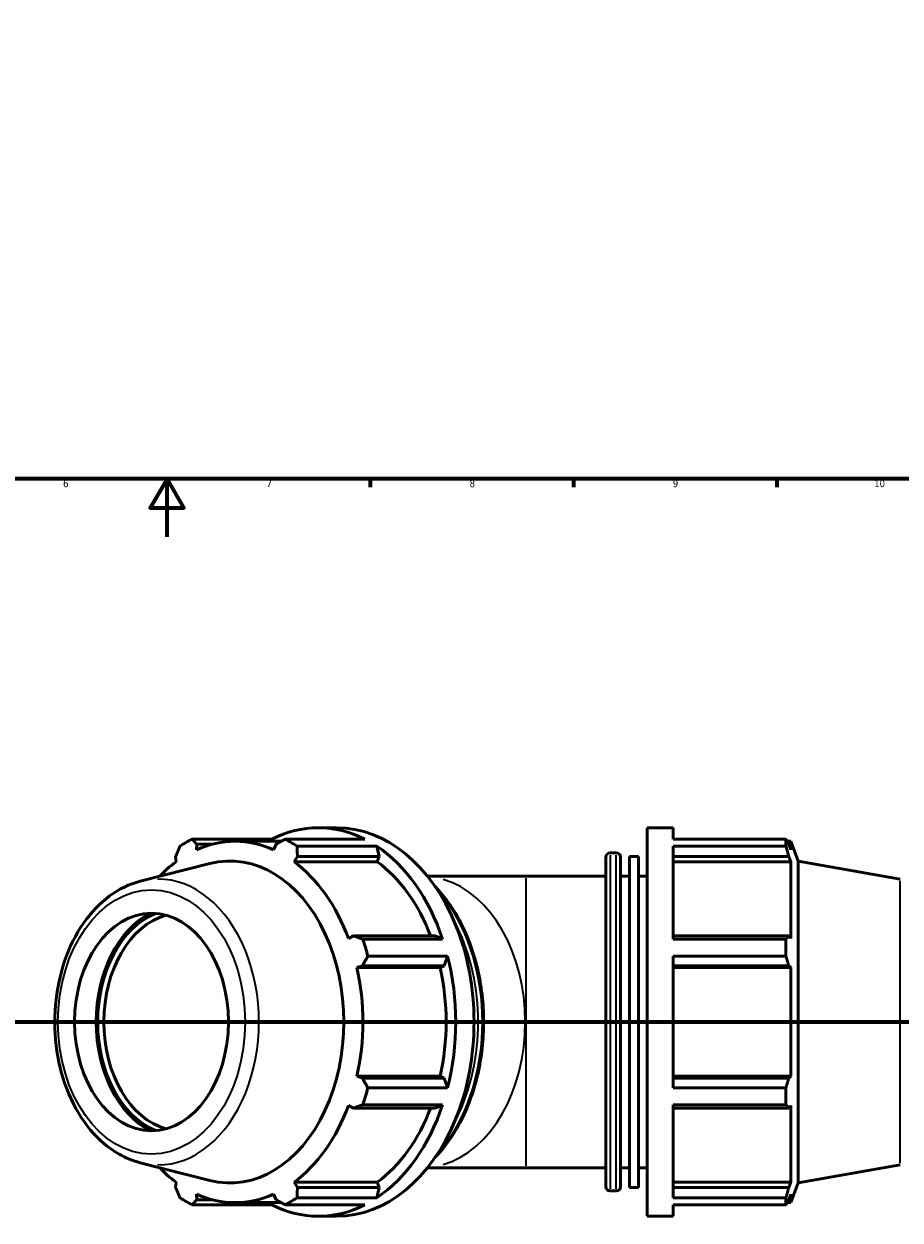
# Model space of a CAD drawing. Header units: millimetres. Extents: x -3 to 1219, y -236 to 1230.
# Tile 3 of 9: x 371 to 673, y -236 to 177. Entities that reach past the tile are written whole.
import ezdxf

# ---------------------------------------------------------------- set-up
doc = ezdxf.new("R2010")
doc.units = ezdxf.units.MM
doc.linetypes.add('CHAIN', pattern=[0.7087, 0.4724, -0.0591, 0.1181, -0.0591])
for name, color, linetype, lineweight in [('Border (ISO)', 7, 'Continuous', 70), ('Section Line (ISO)', 7, 'CHAIN', 70), ('Visible (ISO)', 7, 'Continuous', 50), ('Visible Narrow (ISO)', 7, 'Continuous', 35)]:
    doc.layers.add(name, color=color, linetype=linetype, lineweight=lineweight)
doc.styles.add('Note Text (ISO)', font='tahoma.ttf')

# ---------------------------------------------------------------- blocks, each defined once
blk = doc.blocks.new('Borders Default Border')
at = {"layer": 'Border (ISO)'}
for p, q in [((490.58, 20), (490.58, 17.1)), ((560.67, 20), (560.67, 17.1)), ((630.75, 20), (630.75, 17.1))]:
    blk.add_line(p, q, dxfattribs=at)
at = {"layer": 'Border (ISO)', "flags": 128}
for points in [[(20, 20), (20, 574), (821, 574), (821, 20), (20, 20)], [(420.5, 0), (420.5, 20), (414.73, 10), (426.27, 10), (420.5, 20)]]:
    blk.add_lwpolyline(points, dxfattribs=at)
at = {"layer": 'Border (ISO)', "color": 232, "true_color": 0xca0064, "char_height": 2.5, "attachment_point": 7, "style": 'Note Text (ISO)'}
for s, insert in [('6', (384.66, 17.05)), ('7', (454.77, 17.1)), ('8', (524.81, 17.04)), ('9', (594.88, 17.05)), ('10', (664.29, 17.05))]:
    blk.add_mtext(s, dxfattribs=dict(at, insert=insert))
blk = doc.blocks.new('2dTransSection0')
at = {"layer": 'Section Line (ISO)', "linetype": 'CHAIN'}
blk.add_line((162.34, -167.36), (941.04, -167.36), dxfattribs=at)

msp = doc.modelspace()

# ---------------------------------------------------------------- linework, layer by layer
at = {"layer": 'Visible (ISO)'}
for p, q in [((478.978, -100.363), (472.662, -100.363)), ((586.065, -234.363), (586.065, -100.363)), ((586.065, -100.363), (594.999, -100.363)), ((594.999, -104.32), (594.999, -100.363)), ((456.62, -104.32), (429.114, -104.32)), ((430.7, -107.937), (430.79, -106.02)), ((430.79, -106.02), (436.217, -106.02)), ((459.878, -105.053), (443.949, -105.053)), ((457.639, -105.053), (456.62, -104.32)), ((458.143, -106.02), (457.198, -107.937)), ((461.198, -104.32), (488.703, -104.32)), ((492.839, -106.743), (465.334, -106.743)), ((493.662, -110.31), (492.839, -106.743)), ((594.999, -104.32), (633.898, -104.32)), ((594.999, -138.827), (594.999, -106.743)), ((633.898, -106.743), (594.999, -106.743)), ((633.898, -106.743), (633.898, -104.32)), ((634.323, -105.053), (635.605, -105.053)), ((635.605, -107.937), (634.873, -106.02)), ((638.085, -111.868), (635.605, -105.053)), ((635.605, -107.937), (635.605, -105.053)), ((423.465, -110.31), (423.604, -112.093)), ((464.293, -112.093), (465.467, -110.31)), ((465.467, -110.31), (493.662, -110.31)), ((493.006, -112.093), (493.662, -110.31)), ((571.785, -224.153), (571.785, -110.573)), ((573.285, -109.073), (575.385, -109.073)), ((576.885, -110.573), (576.885, -224.153)), ((579.945, -224.487), (579.945, -110.238)), ((579.945, -110.238), (583.005, -110.238)), ((583.005, -224.487), (583.005, -110.238)), ((594.999, -110.31), (634.873, -110.31)), ((634.873, -110.31), (635.605, -112.093)), ((411.193, -118.839), (435.276, -112.738)), ((493.006, -112.093), (464.293, -112.093)), ((594.999, -112.093), (635.605, -112.093)), ((635.605, -138.591), (635.605, -112.093)), ((638.085, -222.857), (638.085, -111.868)), ((673.236, -118.066), (638.085, -111.868)), ((544.335, -117.113), (510.315, -117.113)), ((544.335, -117.113), (571.785, -117.113)), ((576.885, -117.113), (579.945, -117.113)), ((583.005, -117.113), (586.065, -117.113)), ((484.808, -137.663), (483.03, -138.591)), ((513.004, -137.663), (484.808, -137.663)), ((488.02, -138.827), (515.526, -138.827)), ((515.526, -138.827), (513.004, -137.663)), ((634.873, -137.663), (594.999, -137.663)), ((594.999, -138.827), (633.898, -138.827)), ((633.898, -144.676), (633.898, -138.827)), ((635.605, -138.591), (634.873, -137.663)), ((485.969, -148.626), (487.842, -148.021)), ((487.842, -148.021), (516.038, -148.021)), ((517.239, -144.676), (489.733, -144.676)), ((514.682, -148.626), (516.038, -148.021)), ((516.038, -148.021), (517.239, -144.676)), ((594.999, -190.049), (594.999, -144.676)), ((633.898, -144.676), (594.999, -144.676)), ((594.999, -148.021), (634.873, -148.021)), ((634.873, -148.021), (635.605, -148.626)), ((514.682, -148.626), (485.969, -148.626)), ((594.999, -148.626), (635.605, -148.626)), ((635.605, -186.1), (635.605, -148.626)), ((487.842, -186.704), (485.969, -186.1)), ((514.682, -186.1), (485.969, -186.1)), ((516.038, -186.704), (487.842, -186.704)), ((516.038, -186.704), (514.682, -186.1)), ((517.239, -190.049), (516.038, -186.704)), ((594.999, -186.1), (635.605, -186.1)), ((634.873, -186.704), (594.999, -186.704)), ((635.605, -186.1), (634.873, -186.704)), ((489.733, -190.049), (517.239, -190.049)), ((594.999, -190.049), (633.898, -190.049)), ((633.898, -195.898), (633.898, -190.049)), ((483.03, -196.134), (484.808, -197.062)), ((484.808, -197.062), (513.004, -197.062)), ((515.526, -195.898), (488.02, -195.898)), ((513.004, -197.062), (515.526, -195.898)), ((594.999, -227.982), (594.999, -195.898)), ((633.898, -195.898), (594.999, -195.898)), ((594.999, -197.062), (634.873, -197.062)), ((634.873, -197.062), (635.605, -196.134)), ((635.605, -222.632), (635.605, -196.134)), ((411.193, -215.887), (435.276, -221.988)), ((510.315, -217.613), (544.335, -217.613)), ((544.335, -217.613), (571.785, -217.613)), ((576.885, -217.613), (579.945, -217.613)), ((583.005, -217.613), (586.065, -217.613)), ((673.236, -216.659), (638.085, -222.857)), ((423.604, -222.632), (423.465, -224.415)), ((465.467, -224.415), (464.293, -222.632)), ((493.006, -222.632), (464.293, -222.632)), ((493.662, -224.415), (493.006, -222.632)), ((594.999, -222.632), (635.605, -222.632)), ((635.605, -222.632), (634.873, -224.415)), ((430.79, -228.706), (430.7, -226.789)), ((457.198, -226.789), (458.143, -228.706)), ((493.662, -224.415), (465.467, -224.415)), ((492.839, -227.982), (493.662, -224.415)), ((573.285, -225.653), (575.385, -225.653)), ((579.945, -224.487), (583.005, -224.487)), ((634.873, -224.415), (594.999, -224.415)), ((634.873, -228.706), (635.605, -226.789)), ((638.085, -222.857), (635.605, -229.673)), ((635.605, -229.673), (635.605, -226.789)), ((429.114, -230.405), (456.62, -230.405)), ((436.217, -228.706), (430.79, -228.706)), ((459.878, -229.673), (443.949, -229.673)), ((456.62, -230.405), (457.639, -229.673)), ((488.703, -230.405), (461.198, -230.405)), ((465.334, -227.982), (492.839, -227.982)), ((594.999, -227.982), (633.898, -227.982)), ((594.999, -234.363), (594.999, -230.405)), ((633.898, -230.405), (594.999, -230.405)), ((633.898, -230.405), (633.898, -227.982)), ((634.323, -229.673), (635.605, -229.673)), ((478.978, -234.363), (472.662, -234.363)), ((586.065, -234.363), (594.999, -234.363))]:
    msp.add_line(p, q, dxfattribs=at)
for centre, start, end in [((573.285, -110.573), 90, 180), ((575.385, -110.573), 0, 90), ((573.285, -224.153), 180, 270), ((575.385, -224.153), 270, 0)]:
    msp.add_arc(centre, 1.5, start, end, dxfattribs=at)
for centre, major_axis, start_param, end_param in [((472.662, -167.363), (0, 67), 5.93775, 6.6286206), ((478.978, -167.363), (0, -67), 0, 3.1415927), ((445.156, -167.363), (0, 67), 0.3454353, 0.4399629), ((443.949, -167.363), (0, 62.31), 5.9777527, 6.5886179), ((445.156, -167.363), (0, 67), 5.8432224, 5.93775), ((472.662, -167.363), (0, 67), 5.1523519, 5.8432224), ((442.195, -167.363), (0, -55.495), 6.1059316, 9.6020317), ((443.949, -167.363), (0, -62.31), 3.6215582, 3.7752589), ((443.949, -167.363), (0, 62.31), 5.1923545, 5.8032198), ((472.662, -167.363), (0, 62.31), 5.2092219, 5.8032198), ((424.163, -167.363), (0, 39.748), 0.3381317, 2.8034609), ((424.163, -167.363), (0, 39), 0.2825924, 2.8590003), ((425.224, -167.363), (0, -37.5), 3.3327548, 6.0920232), ((445.156, -167.363), (0, 67), 5.0578243, 5.1523519), ((472.662, -167.363), (0, 67), 4.3669537, 5.0578243), ((443.949, -167.363), (0, 62.31), 4.4069564, 5.0178216), ((472.662, -167.363), (0, 62.31), 4.4069564, 5.0178216), ((445.156, -167.363), (0, 67), 4.2724261, 4.3669537), ((443.949, -167.363), (0, 62.31), 3.6215582, 4.2324234), ((472.662, -167.363), (0, 67), 3.5815555, 4.2724261), ((472.662, -167.363), (0, 62.31), 3.6215582, 4.2155561), ((443.949, -167.363), (0, -62.31), 5.6495191, 5.8032198), ((443.949, -167.363), (0, -62.31), 5.9777527, 6.5886179), ((445.156, -167.363), (0, -67), 5.8432224, 5.93775), ((472.662, -167.363), (0, -67), 5.93775, 6.6286206), ((445.156, -167.363), (0, -67), 0.3454353, 0.4399629)]:
    msp.add_ellipse(centre, major_axis=major_axis, ratio=0.7071068, start_param=start_param, end_param=end_param, dxfattribs=at)
msp.add_ellipse((415.148, -167.363), major_axis=(0, -37.5), ratio=0.7071068, dxfattribs=at)
for points, weights in [([(423.465, -110.31), (424.199, -108.563), (424.978, -106.743)], [2.60596988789, 2.57591504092, 2.54412828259]), ([(429.114, -104.32), (429.962, -105.187), (430.79, -106.02)], [2.54412828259, 2.57591504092, 2.60596988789]), ([(458.143, -106.02), (459.632, -105.187), (461.198, -104.32)], [2.60596988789, 2.57591504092, 2.54412828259]), ([(465.334, -106.743), (465.395, -108.563), (465.467, -110.31)], [2.54412828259, 2.57591504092, 2.60596988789]), ([(633.898, -104.32), (634.405, -105.187), (634.873, -106.02)], [1, 1.00207174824, 1.00332807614]), ([(634.873, -110.31), (634.405, -108.563), (633.898, -106.743)], [1.00332807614, 1.00207174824, 1]), ([(484.808, -137.663), (486.375, -138.233), (488.02, -138.827)], [2.60596988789, 2.57591504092, 2.54412828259]), ([(633.898, -138.827), (634.405, -138.233), (634.873, -137.663)], [1, 1.00207174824, 1.00332807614]), ([(489.733, -144.676), (488.762, -146.383), (487.842, -148.021)], [2.55455110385, 2.58646808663, 2.61664606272]), ([(634.873, -148.021), (634.405, -146.383), (633.898, -144.676)], [1.00332807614, 1.00207174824, 1]), ([(487.842, -186.704), (488.762, -188.343), (489.733, -190.049)], [2.61664606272, 2.58646808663, 2.55455110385]), ([(633.898, -190.049), (634.405, -188.343), (634.873, -186.704)], [1, 1.00207174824, 1.00332807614]), ([(488.02, -195.898), (486.375, -196.492), (484.808, -197.062)], [2.55455110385, 2.58646808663, 2.61664606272]), ([(634.873, -197.062), (634.405, -196.492), (633.898, -195.898)], [1.00332807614, 1.00207174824, 1]), ([(424.978, -227.982), (424.199, -226.162), (423.465, -224.415)], [2.55455110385, 2.58646808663, 2.61664606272]), ([(465.467, -224.415), (465.395, -226.162), (465.334, -227.982)], [2.61664606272, 2.58646808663, 2.55455110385]), ([(633.898, -227.982), (634.405, -226.162), (634.873, -224.415)], [1, 1.00207174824, 1.00332807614]), ([(430.79, -228.706), (429.962, -229.538), (429.114, -230.405)], [2.61664606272, 2.58646808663, 2.55455110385]), ([(461.198, -230.405), (459.632, -229.538), (458.143, -228.706)], [2.55455110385, 2.58646808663, 2.61664606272]), ([(634.873, -228.706), (634.405, -229.538), (633.898, -230.405)], [1.00332807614, 1.00207174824, 1])]:
    msp.add_rational_spline(points, weights, degree=2, dxfattribs=at)
for points, knots in [([(411.193, -118.839), (407.498, -119.775), (403.949, -121.495), (397.326, -126.361), (394.279, -129.567), (389.014, -137.164), (386.824, -141.591), (383.56, -151.171), (382.497, -156.33), (381.6, -166.841), (381.768, -172.192), (383.323, -182.563), (384.71, -187.582), (388.591, -196.783), (391.085, -200.967), (396.957, -208.021), (400.326, -210.908), (406.3, -214.279), (408.714, -215.259), (411.193, -215.887)], [3.3188464, 3.3188464, 3.3188464, 3.3188464, 3.6206496, 3.6206496, 3.9370525, 3.9370525, 4.26349, 4.26349, 4.5923935, 4.5923935, 4.9213244, 4.9213244, 5.2502897, 5.2502897, 5.5789555, 5.5789555, 5.9035037, 5.9035037, 6.1059316, 6.1059316, 6.1059316, 6.1059316]), ([(512.889, -214.151), (516.397, -210.502), (519.476, -206.088), (524.571, -196.037), (526.556, -190.372), (529.154, -178.457), (529.765, -172.208), (529.555, -159.756), (528.733, -153.554), (525.734, -141.82), (523.557, -136.289), (518.53, -127.31), (515.863, -123.668), (512.889, -120.574)], [0.6341484, 0.6341484, 0.6341484, 0.6341484, 0.9488913, 0.9488913, 1.2716832, 1.2716832, 1.5946711, 1.5946711, 1.9176183, 1.9176183, 2.2406109, 2.2406109, 2.5074442, 2.5074442, 2.5074442, 2.5074442])]:
    msp.add_open_spline(points, degree=3, knots=knots, dxfattribs=at)
at = {"layer": 'Visible Narrow (ISO)'}
for p, q in [((573.285, -109.79), (573.285, -224.935)), ((575.385, -224.935), (575.385, -109.79)), ((544.335, -216.994), (544.335, -117.731)), ((673.236, -216.052), (673.236, -118.673))]:
    msp.add_line(p, q, dxfattribs=at)
for centre, major_axis, start_param, end_param in [((417.339, -167.363), (0, -49.296), 6.2807366, 9.4272267), ((508.486, -167.363), (0, -50.25), 0.20486, 2.9367327), ((488.015, -167.363), (0, -58.29), 0.7621973, 2.3793954), ((486.53, -167.363), (0, 58.29), 4.1109006, 5.3138774)]:
    msp.add_ellipse(centre, major_axis=major_axis, ratio=0.7071068, start_param=start_param, end_param=end_param, dxfattribs=at)
msp.add_ellipse((415.148, -167.363), major_axis=(0, -45.603), ratio=0.7071068, dxfattribs=at)

# ---------------------------------------------------------------- block references
msp.add_blockref('Borders Default Border', (0, 0))
at = {"layer": 'Section Line (ISO)'}
msp.add_blockref('2dTransSection0', (0, 0), dxfattribs=at)

doc.saveas('drawing.dxf')
